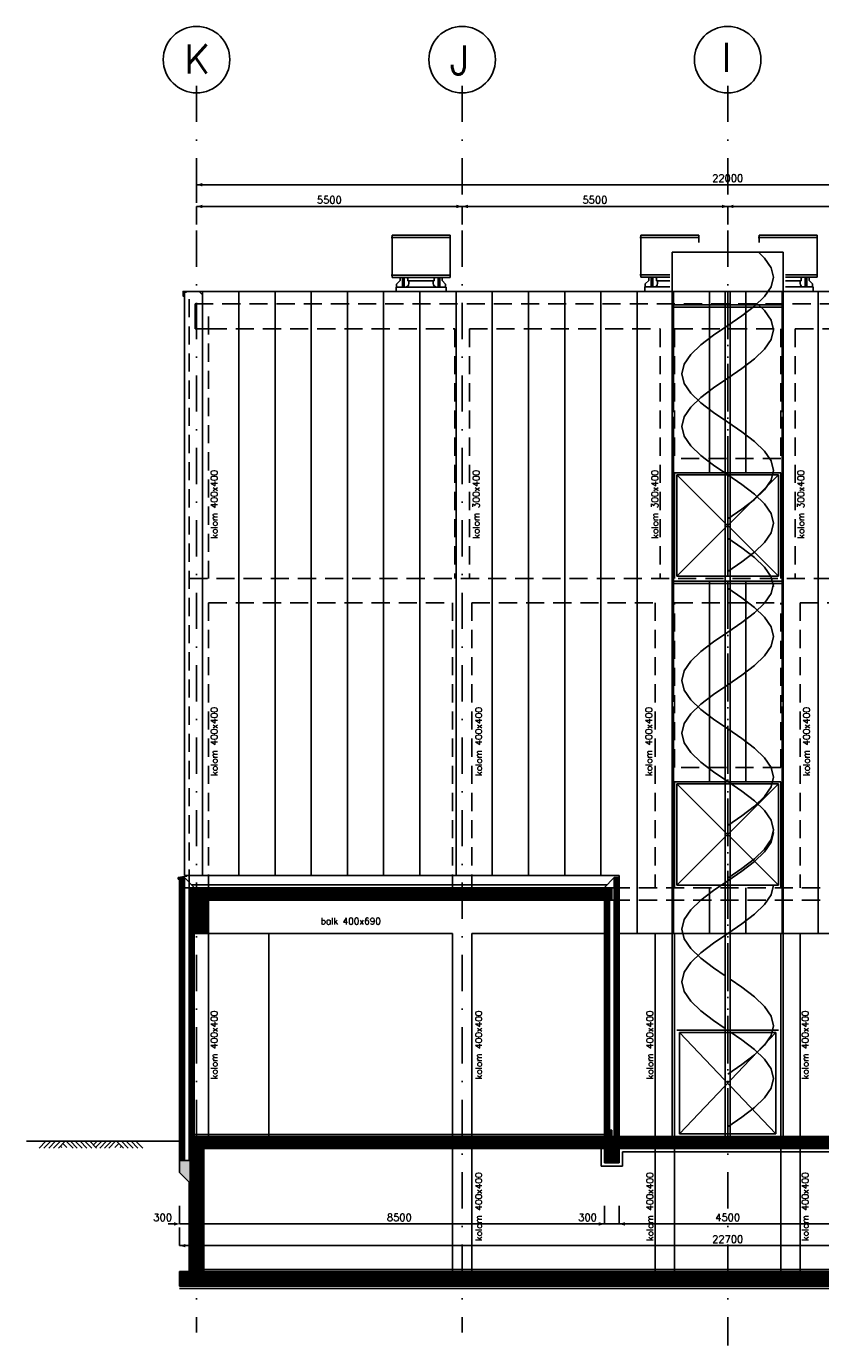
# Model space of a CAD drawing. Extents: x 0 to 118900, y 0 to 84100.
# Tile 32 of 40: x 81743 to 98193, y 21022 to 48343. Entities that reach past the tile are written whole.
import ezdxf
from ezdxf.enums import TextEntityAlignment as Align

# ---------------------------------------------------------------- set-up
doc = ezdxf.new("R2010")
doc.units = 0
doc.header["$LTSCALE"] = 60
doc.header["$MEASUREMENT"] = 0
doc.linetypes.add('DASHDOT', pattern=[25, 12.5, -6.25, 0, -6.25])
doc.linetypes.add('HIDDEN', pattern=[9.375, 6.25, -3.125])
doc.layers.get('0').update_dxf_attribs({"linetype": 'CONTINUOUS'})
for name, color, linetype in [('ARCERING', 4, 'CONTINUOUS'), ('BETON', 8, 'CONTINUOUS'), ('CONSTR50', 1, 'CONTINUOUS'), ('GEVELS', 4, 'CONTINUOUS'), ('LAAG18', 3, 'CONTINUOUS'), ('LAAG25', 4, 'CONTINUOUS'), ('LAAG35', 7, 'CONTINUOUS'), ('LAAG50', 1, 'CONTINUOUS'), ('MAAT15', 3, 'CONTINUOUS'), ('ME-AFZ-LUCHTSTR', 8, 'CONTINUOUS'), ('ONDERGROND', 8, 'CONTINUOUS'), ('STRAMIEN', 3, 'DASHDOT'), ('TXT15', 3, 'CONTINUOUS')]:
    doc.layers.add(name, color=color, linetype=linetype)
doc.styles.add('ROMANS', font='romans')
doc.styles.get("Standard").update_dxf_attribs({"font": 'simplex'})

# ---------------------------------------------------------------- blocks, each defined once
blk = doc.blocks.new('ZUDIMTUS')
at = {"color": 3}
blk.add_solid([(0, 0), (-800, -240), (-800, 240)], dxfattribs=at)
blk = doc.blocks.new('2MAAIVEL')
at = {"linetype": 'Continuous'}
for points in [[(0, 0), (1.41, 1.41)], [(1, 0), (2.41, 1.41)], [(2, 0), (3.41, 1.41)], [(3, 0), (4.41, 1.41)], [(4, 0), (5.41, 1.41)], [(4.7, 0.08), (4.47, 0.31)], [(5.75, 0.08), (4.85, 0.98)], [(7.02, 0), (5.61, 1.41)], [(7.88, 0), (6.47, 1.41)], [(8.88, 0), (7.47, 1.41)], [(9.88, 0), (8.47, 1.41)], [(10.88, 0), (9.47, 1.41)], [(11.88, 0), (10.47, 1.41)], [(10.72, 1.16), (10.98, 1.41)], [(11.22, 0.66), (11.98, 1.41)], [(11.72, 0.16), (12.98, 1.41)], [(12.56, 0), (13.98, 1.41)], [(13.56, 0), (14.98, 1.41)], [(14.43, 0), (15.84, 1.41)], [(15.7, 0.08), (16.6, 0.98)], [(17.45, 0), (16.03, 1.41)], [(16.75, 0.08), (16.97, 0.31)], [(18.45, 0), (17.03, 1.41)], [(19.45, 0), (18.03, 1.41)], [(20.45, 0), (19.03, 1.41)], [(21.45, 0), (20.03, 1.41)]]:
    blk.add_lwpolyline(points, dxfattribs=at)
blk = doc.blocks.new('ZUDIMEND')
blk.add_line((-800, 0), (-1600, 0))
at = {"color": 3}
blk.add_solid([(0, 0), (-800, -240), (-800, 240)], dxfattribs=at)
blk = doc.blocks.new('*X37')
at = {"color": 0}
for p, q in [((85468, 30351), (85562, 30446)), ((85474, 30246), (85674, 30446)), ((85586, 30246), (85786, 30446)), ((85699, 30246), (85899, 30446)), ((85811, 30246), (86011, 30446)), ((85923, 30246), (86123, 30446)), ((86035, 30246), (86235, 30446)), ((86148, 30246), (86348, 30446)), ((86260, 30246), (86460, 30446)), ((86372, 30246), (86572, 30446)), ((86484, 30246), (86684, 30446)), ((86597, 30246), (86797, 30446)), ((86709, 30246), (86909, 30446)), ((86821, 30246), (87021, 30446)), ((86933, 30246), (87133, 30446)), ((87046, 30246), (87246, 30446)), ((87158, 30246), (87358, 30446)), ((87270, 30246), (87470, 30446)), ((87382, 30246), (87582, 30446)), ((87495, 30246), (87695, 30446)), ((87607, 30246), (87807, 30446)), ((87719, 30246), (87919, 30446)), ((87831, 30246), (88031, 30446)), ((87944, 30246), (88144, 30446)), ((88056, 30246), (88256, 30446)), ((88168, 30246), (88368, 30446)), ((88280, 30246), (88480, 30446)), ((88393, 30246), (88593, 30446)), ((88505, 30246), (88705, 30446)), ((88617, 30246), (88817, 30446)), ((88729, 30246), (88929, 30446)), ((88842, 30246), (89042, 30446)), ((88954, 30246), (89154, 30446)), ((89066, 30246), (89266, 30446)), ((89178, 30246), (89378, 30446)), ((89291, 30246), (89491, 30446)), ((89403, 30246), (89603, 30446)), ((89515, 30246), (89715, 30446)), ((89627, 30246), (89827, 30446)), ((89740, 30246), (89940, 30446)), ((89852, 30246), (90052, 30446)), ((89964, 30246), (90164, 30446)), ((90077, 30246), (90277, 30446)), ((90189, 30246), (90389, 30446)), ((90301, 30246), (90501, 30446)), ((90413, 30246), (90613, 30446)), ((90526, 30246), (90726, 30446)), ((90638, 30246), (90838, 30446)), ((90750, 30246), (90950, 30446)), ((90862, 30246), (91062, 30446)), ((90975, 30246), (91175, 30446)), ((91087, 30246), (91287, 30446)), ((91199, 30246), (91399, 30446)), ((91311, 30246), (91511, 30446)), ((91424, 30246), (91624, 30446)), ((91536, 30246), (91736, 30446)), ((91648, 30246), (91848, 30446)), ((91760, 30246), (91960, 30446)), ((91873, 30246), (92073, 30446)), ((91985, 30246), (92185, 30446)), ((92097, 30246), (92297, 30446)), ((92209, 30246), (92409, 30446)), ((92322, 30246), (92522, 30446)), ((92434, 30246), (92634, 30446)), ((92546, 30246), (92746, 30446)), ((92658, 30246), (92858, 30446)), ((92771, 30246), (92971, 30446)), ((92883, 30246), (93083, 30446)), ((92995, 30246), (93195, 30446)), ((93107, 30246), (93307, 30446)), ((93220, 30246), (93420, 30446)), ((93332, 30246), (93532, 30446)), ((93444, 30246), (93644, 30446)), ((93556, 30246), (93756, 30446)), ((93669, 30246), (93868, 30445)), ((93781, 30246), (93868, 30332)), ((98668, 30418), (98696, 30446)), ((98668, 30305), (98808, 30446)), ((98720, 30246), (98920, 30446)), ((98832, 30246), (99032, 30446)), ((98945, 30246), (99145, 30446)), ((99057, 30246), (99257, 30446)), ((99169, 30246), (99369, 30446)), ((99281, 30246), (99481, 30446)), ((99394, 30246), (99594, 30446)), ((99506, 30246), (99706, 30446)), ((99618, 30246), (99818, 30446)), ((99730, 30246), (99930, 30446)), ((99843, 30246), (100043, 30446)), ((99955, 30246), (100155, 30446)), ((100067, 30246), (100267, 30446)), ((100179, 30246), (100379, 30446)), ((100292, 30246), (100492, 30446)), ((100404, 30246), (100604, 30446)), ((100516, 30246), (100716, 30446)), ((100628, 30246), (100828, 30446)), ((100741, 30246), (100941, 30446)), ((100853, 30246), (101053, 30446)), ((100965, 30246), (101165, 30446)), ((101077, 30246), (101277, 30446)), ((101190, 30246), (101390, 30446)), ((101302, 30246), (101502, 30446)), ((101414, 30246), (101614, 30446)), ((101526, 30246), (101726, 30446)), ((101639, 30246), (101839, 30446)), ((101751, 30246), (101951, 30446)), ((101863, 30246), (102063, 30446)), ((101975, 30246), (102175, 30446)), ((102088, 30246), (102288, 30446)), ((102200, 30246), (102400, 30446)), ((102312, 30246), (102512, 30446)), ((102424, 30246), (102624, 30446)), ((102537, 30246), (102737, 30446)), ((102649, 30246), (102849, 30446)), ((102761, 30246), (102961, 30446)), ((102873, 30246), (103073, 30446)), ((102986, 30246), (103186, 30446)), ((103098, 30246), (103298, 30446)), ((103210, 30246), (103410, 30446)), ((103322, 30246), (103522, 30446)), ((103435, 30246), (103635, 30446)), ((103547, 30246), (103747, 30446)), ((103659, 30246), (103859, 30446)), ((103771, 30246), (103971, 30446)), ((103884, 30246), (104084, 30446)), ((103996, 30246), (104196, 30446)), ((104108, 30246), (104308, 30446)), ((104220, 30246), (104420, 30446)), ((104333, 30246), (104533, 30446)), ((104445, 30246), (104645, 30446)), ((104557, 30246), (104757, 30446)), ((104669, 30246), (104869, 30446)), ((104782, 30246), (104982, 30446)), ((104894, 30246), (105094, 30446)), ((105006, 30246), (105206, 30446)), ((105118, 30246), (105318, 30446)), ((105231, 30246), (105431, 30446)), ((105343, 30246), (105543, 30446)), ((105455, 30246), (105655, 30446)), ((105567, 30246), (105767, 30446)), ((105680, 30246), (105880, 30446)), ((105792, 30246), (105992, 30446)), ((105904, 30246), (106104, 30446)), ((106016, 30246), (106216, 30446)), ((106129, 30246), (106329, 30446)), ((106241, 30246), (106441, 30446)), ((106353, 30246), (106553, 30446)), ((106465, 30246), (106665, 30446)), ((106578, 30246), (106778, 30446)), ((106690, 30246), (106890, 30446)), ((106802, 30246), (107002, 30446)), ((106914, 30246), (107068, 30399)), ((107027, 30246), (107068, 30286))]:
    blk.add_line(p, q, dxfattribs=at)

msp = doc.modelspace()

# ---------------------------------------------------------------- linework, layer by layer
at = {"layer": 'BETON', "color": 4, "const_width": 100}
for points in [[(84968, 24856), (84968, 30716)], [(93968, 30716), (93968, 25356)], [(93768, 30246), (93768, 25481)], [(85168, 25356), (85168, 29556)]]:
    msp.add_lwpolyline(points, dxfattribs=at)
at = {"layer": 'BETON'}
for points, const_width in [([(93868, 30376), (85118, 30376)], 260), ([(85318, 30246), (85318, 29556)], 400), ([(93793, 25481), (93793, 25356)], 150), ([(85118, 25231), (93718, 25231)], 250), ([(85268, 22556), (85268, 25106)], 300), ([(93718, 25081), (94018, 25081)], 550), ([(94018, 25231), (98518, 25231)], 250), ([(107618, 22406), (84918, 22406)], 300)]:
    msp.add_lwpolyline(points, dxfattribs=dict(at, const_width=const_width))
msp.add_solid([(84918, 24856), (84918, 24606), (85118, 24856), (85118, 24406)], dxfattribs=at)
at = {"layer": 'CONSTR50'}
for p, q in [((85118, 30506), (85118, 29556)), ((93868, 30506), (85118, 30506)), ((85468, 30246), (85468, 30446)), ((93868, 30446), (85468, 30446)), ((86668, 30246), (86668, 30446)), ((87868, 30246), (87868, 30446)), ((89068, 30246), (89068, 30446)), ((90268, 30246), (90268, 30446)), ((91468, 30246), (91468, 30446)), ((92668, 30246), (92668, 30446)), ((93868, 30246), (93868, 30506)), ((96268, 30246), (96268, 30446)), ((93868, 30246), (85468, 30246)), ((85518, 30246), (85518, 29556)), ((85518, 29556), (85118, 29556)), ((93718, 25481), (93718, 25356)), ((93718, 25481), (93868, 25481)), ((93868, 25481), (93868, 25356)), ((85118, 24856), (85118, 25356)), ((85118, 25356), (93718, 25356)), ((93868, 25356), (98668, 25356)), ((85418, 25106), (93718, 25106)), ((85418, 22556), (85418, 25106)), ((93718, 25106), (93718, 24806)), ((94018, 25106), (98518, 25106)), ((94018, 25106), (94018, 24806)), ((84918, 24856), (85118, 24856)), ((84918, 24606), (85118, 24406)), ((93718, 24806), (94018, 24806)), ((85118, 22556), (85118, 24406)), ((84918, 22556), (85118, 22556)), ((84918, 22256), (84918, 22556)), ((107118, 22556), (85418, 22556)), ((107618, 22256), (84918, 22256))]:
    msp.add_line(p, q, dxfattribs=at)
at = {"layer": 'GEVELS'}
for p, q in [((85018, 42836), (85058, 42836)), ((85018, 42836), (85018, 30755)), ((85322, 42856), (107214, 42856)), ((85393, 30755), (85393, 42856)), ((86143, 42856), (86143, 30755)), ((86893, 42856), (86893, 30755)), ((87643, 42856), (87643, 30755)), ((88393, 42856), (88393, 30755)), ((89143, 30755), (89143, 42856)), ((89893, 42856), (89893, 30755)), ((90643, 42856), (90643, 30755)), ((91393, 42856), (91393, 30755)), ((92143, 42856), (92143, 30755)), ((92893, 42856), (92893, 30755)), ((93643, 42856), (93643, 30755)), ((94393, 42856), (94393, 29556)), ((95143, 42856), (95143, 40356)), ((95893, 42856), (95893, 39096)), ((96643, 42856), (96643, 39096)), ((97393, 42856), (97393, 40356)), ((98143, 42856), (98143, 29556)), ((95143, 40256), (95143, 34356)), ((97393, 40256), (97393, 34356)), ((95893, 32696), (95893, 36856)), ((96643, 32696), (96643, 36856)), ((95143, 34256), (95143, 29556)), ((97393, 34256), (97393, 29556)), ((85018, 30755), (94018, 30755)), ((95893, 30506), (95893, 29556)), ((96643, 30506), (96643, 29556)), ((94018, 29556), (98518, 29556))]:
    msp.add_line(p, q, dxfattribs=at)
at = {"layer": 'LAAG18', "linetype": 'HIDDEN'}
for p, q in [((85118, 30506), (85118, 42836)), ((85238, 42596), (107298, 42596)), ((85518, 42336), (85518, 36906)), ((85518, 42076), (90618, 42076)), ((90618, 42076), (90618, 36906)), ((90918, 42076), (90918, 36906)), ((90918, 42076), (94868, 42076)), ((94868, 42076), (94868, 36906)), ((95168, 42076), (95168, 39396)), ((95168, 42076), (97368, 42076)), ((97368, 42076), (97368, 39396)), ((97668, 42076), (97668, 36906)), ((97668, 42076), (101618, 42076)), ((97368, 39396), (95168, 39396)), ((85118, 36906), (107418, 36906)), ((97368, 36906), (97368, 36906)), ((85518, 36406), (85518, 30506)), ((85518, 36406), (90568, 36406)), ((90568, 36406), (90568, 30506)), ((90968, 36406), (90968, 30506)), ((90968, 36406), (94768, 36406)), ((94768, 36406), (94768, 30506)), ((95168, 32996), (95168, 36406)), ((95168, 36406), (97368, 36406)), ((97368, 32996), (97368, 36406)), ((97768, 36406), (97768, 30506)), ((97768, 36406), (101568, 36406)), ((97368, 32996), (95168, 32996)), ((93868, 30506), (98668, 30506)), ((93868, 30246), (98668, 30246))]:
    msp.add_line(p, q, dxfattribs=at)
at = {"layer": 'LAAG18'}
for p, q in [((85238, 42076), (85238, 42596)), ((85518, 42076), (85238, 42076)), ((95218, 36956), (97318, 39056)), ((95218, 39056), (97318, 36956)), ((95218, 30556), (97318, 32656)), ((95218, 32656), (97318, 30556)), ((84889, 30719), (85064, 30747)), ((84889, 30679), (84889, 30719)), ((84911, 30679), (84889, 30679)), ((94018, 30716), (94018, 30755)), ((95218, 27556), (97318, 27556)), ((95268, 27506), (97268, 25406)), ((95268, 25406), (97268, 27506)), ((95268, 27506), (95268, 25406)), ((95268, 27506), (97268, 27506)), ((97268, 27506), (97268, 25406)), ((95268, 25406), (97268, 25406))]:
    msp.add_line(p, q, dxfattribs=at)
msp.add_lwpolyline([(85018, 42716), (85018, 42756), (84988, 42756), (84988, 42856), (85322, 42856), (85398, 42779)], dxfattribs=at)
at = {"layer": 'LAAG25'}
for p, q in [((95121, 43666), (97414, 43666)), ((96218, 42856), (96218, 25356)), ((96318, 42856), (96318, 25356)), ((95114, 42576), (97414, 42576)), ((95114, 42526), (97414, 42526)), ((97368, 39096), (95168, 39096)), ((95168, 39096), (95168, 36906)), ((97368, 39096), (97368, 36906)), ((95218, 39056), (97318, 39056)), ((95218, 39056), (95218, 36956)), ((96268, 39056), (96268, 36956)), ((97318, 39056), (97318, 36956)), ((95218, 36956), (97318, 36956)), ((95114, 36856), (97414, 36856)), ((95114, 36806), (97414, 36806)), ((95168, 32696), (95168, 30506)), ((97368, 32696), (95168, 32696)), ((95218, 32656), (97318, 32656)), ((95218, 32656), (95218, 30556)), ((97318, 32656), (97318, 30556)), ((97368, 32696), (97368, 30506)), ((85018, 30716), (85228, 30506)), ((93918, 30716), (93708, 30506)), ((85228, 30506), (85018, 30506)), ((93768, 30566), (85168, 30566)), ((93708, 30506), (93918, 30506)), ((95218, 30556), (97318, 30556)), ((85518, 29556), (90568, 29556)), ((85518, 29556), (85518, 25356)), ((90568, 29556), (90568, 25356)), ((93718, 29556), (90968, 29556)), ((90968, 29556), (90968, 25356)), ((94768, 29556), (94768, 25356)), ((95168, 29556), (95168, 25356)), ((97368, 29556), (97368, 25356)), ((97768, 29556), (97768, 25356)), ((81743, 25256), (84918, 25256)), ((85218, 25396), (93718, 25396)), ((90568, 25106), (90568, 22556)), ((90968, 25106), (90968, 22556)), ((93648, 25106), (93648, 24736)), ((94088, 25036), (98448, 25036)), ((94088, 25036), (94088, 24736)), ((94768, 25106), (94768, 22556)), ((95168, 25106), (95168, 22556)), ((97368, 25106), (97368, 22556)), ((97768, 25106), (97768, 22556)), ((93648, 24736), (94088, 24736)), ((107118, 22596), (85418, 22596)), ((107618, 22206), (84918, 22206))]:
    msp.add_line(p, q, dxfattribs=at)
for points in [[(96907, 43666), (97033, 43546), (97168, 43346), (97218, 43146)], [(96268, 42146), (96558, 42346), (96823, 42546), (97033, 42746), (97168, 42946), (97218, 43146)], [(96268, 42146), (95977, 41946), (95713, 41746), (95502, 41546), (95368, 41346), (95318, 41146)], [(96268, 40146), (95977, 40346), (95713, 40546), (95502, 40746), (95368, 40946), (95318, 41146)], [(96268, 40146), (96558, 39946), (96823, 39746), (97033, 39546), (97168, 39346), (97218, 39146)], [(96268, 38146), (96558, 38346), (96823, 38546), (97033, 38746), (97168, 38946), (97218, 39146)], [(96268, 37746), (96558, 37546), (96823, 37346), (97033, 37146), (97168, 36946), (97218, 36746)], [(96268, 35796), (96558, 35996), (96823, 36196), (97033, 36396), (97168, 36596), (97218, 36796)], [(96268, 35796), (95977, 35596), (95713, 35396), (95502, 35196), (95368, 34996), (95318, 34796)], [(96268, 33796), (95977, 33996), (95713, 34196), (95502, 34396), (95368, 34596), (95318, 34796)], [(96268, 33796), (96558, 33596), (96823, 33396), (97033, 33196), (97168, 32996), (97218, 32796)], [(96268, 31796), (96558, 31996), (96823, 32196), (97033, 32396), (97168, 32596), (97218, 32796)], [(96268, 30646), (96558, 30846), (96823, 31046), (97033, 31246), (97168, 31446), (97218, 31646)], [(96268, 30646), (95977, 30446), (95713, 30246), (95502, 30046), (95368, 29846), (95318, 29646)], [(96218, 28680), (95977, 28846), (95713, 29046), (95502, 29246), (95368, 29446), (95318, 29646)], [(96318, 28611), (96558, 28446), (96823, 28246), (97033, 28046), (97168, 27846), (97218, 27646)], [(96268, 26646), (96558, 26846), (96823, 27046), (97033, 27246), (97168, 27446), (97218, 27646)]]:
    msp.add_lwpolyline(points, dxfattribs=at)
at = {"layer": 'LAAG35'}
for p, q in [((84918, 24856), (84918, 30716)), ((85018, 30716), (84918, 30716)), ((85018, 24856), (85018, 30716)), ((93918, 30716), (93918, 25356)), ((93918, 30716), (94018, 30716)), ((94018, 30716), (94018, 25356)), ((93718, 30246), (93718, 25481)), ((93818, 30246), (93818, 25481)), ((85118, 25356), (85118, 29556)), ((85218, 25356), (85218, 29556))]:
    msp.add_line(p, q, dxfattribs=at)
for points in [[(96907, 42576), (97033, 42456), (97168, 42256), (97218, 42056)], [(96268, 41056), (96558, 41256), (96823, 41456), (97033, 41656), (97168, 41856), (97218, 42056)], [(96268, 41056), (95977, 40856), (95713, 40656), (95502, 40456), (95368, 40256), (95318, 40056)], [(96268, 39056), (95977, 39256), (95713, 39456), (95502, 39656), (95368, 39856), (95318, 40056)], [(96268, 39056), (96558, 38856), (96823, 38656), (97033, 38456), (97168, 38256), (97218, 38056)], [(96268, 37056), (96558, 37256), (96823, 37456), (97033, 37656), (97168, 37856), (97218, 38056)], [(96268, 36706), (96558, 36506), (96823, 36306), (97033, 36106), (97168, 35906), (97218, 35706)], [(96268, 34706), (96558, 34906), (96823, 35106), (97033, 35306), (97168, 35506), (97218, 35706)], [(96268, 34706), (95977, 34506), (95713, 34306), (95502, 34106), (95368, 33906), (95318, 33706)], [(96268, 32706), (95977, 32906), (95713, 33106), (95502, 33306), (95368, 33506), (95318, 33706)], [(96268, 32706), (96558, 32506), (96823, 32306), (97033, 32106), (97168, 31906), (97218, 31706)], [(96268, 30706), (96558, 30906), (96823, 31106), (97033, 31306), (97168, 31506), (97218, 31706)], [(96268, 29556), (96558, 29756), (96823, 29956), (97033, 30156), (97168, 30356), (97218, 30556)], [(96268, 29556), (95977, 29356), (95713, 29156), (95502, 28956), (95368, 28756), (95318, 28556)], [(96218, 27590), (95977, 27756), (95713, 27956), (95502, 28156), (95368, 28356), (95318, 28556)], [(96318, 27521), (96558, 27356), (96823, 27156), (97033, 26956), (97168, 26756), (97218, 26556)], [(96268, 25556), (96558, 25756), (96823, 25956), (97033, 26156), (97168, 26356), (97218, 26556)]]:
    msp.add_lwpolyline(points, dxfattribs=at)
at = {"layer": 'LAAG50'}
for p, q in [((95121, 25356), (95121, 43666)), ((97414, 25356), (97414, 43666)), ((84918, 24856), (84918, 24606))]:
    msp.add_line(p, q, dxfattribs=at)
at = {"layer": 'MAAT15'}
for p, q in [((85268, 45064), (107268, 45064)), ((85268, 45064), (85268, 44689)), ((85268, 44614), (90768, 44614)), ((85268, 44614), (85268, 44239)), ((90768, 44614), (96268, 44614)), ((90768, 44614), (90768, 44239)), ((96268, 44614), (101768, 44614)), ((96268, 44614), (96268, 44239)), ((84918, 23542), (84918, 23917)), ((85218, 23542), (85218, 23917)), ((93718, 23542), (93718, 23917)), ((94018, 23542), (94018, 23917)), ((84918, 23542), (85218, 23542)), ((85218, 23542), (93718, 23542)), ((93718, 23542), (94018, 23542)), ((94018, 23542), (98518, 23542)), ((84918, 23092), (84918, 23467)), ((84918, 23092), (107618, 23092))]:
    msp.add_line(p, q, dxfattribs=at)
at = {"layer": 'ME-AFZ-LUCHTSTR'}
for p, q in [((89318, 44020), (89918, 44020)), ((89318, 44020), (89318, 43145)), ((90518, 44020), (89918, 44020)), ((90518, 44020), (90518, 43145)), ((94468, 44022), (95068, 44022)), ((94468, 44022), (94468, 43147)), ((95668, 44022), (95068, 44022)), ((95668, 44022), (95668, 43870)), ((96918, 44022), (97518, 44022)), ((96918, 44022), (96918, 43870)), ((98118, 44022), (97518, 44022)), ((98118, 44022), (98118, 43147)), ((89918, 43972), (89300, 43972)), ((89918, 43972), (90535, 43972)), ((95068, 43974), (94450, 43974)), ((95068, 43974), (95685, 43974)), ((97518, 43974), (96900, 43974)), ((97518, 43974), (98135, 43974)), ((89918, 43193), (89300, 43193)), ((89918, 43193), (90535, 43193)), ((95068, 43195), (94450, 43195)), ((95068, 43195), (95030, 43195)), ((97518, 43195), (97468, 43195)), ((97518, 43195), (98135, 43195)), ((89318, 43145), (89918, 43145)), ((89400, 42945), (89400, 42870)), ((89400, 42945), (89918, 42945)), ((89482, 43078), (89410, 43006)), ((89410, 43006), (89410, 42945)), ((89482, 43145), (89482, 43078)), ((89531, 43145), (89531, 42945)), ((89557, 43145), (89557, 42945)), ((89565, 43145), (89565, 42945)), ((89646, 43117), (89646, 43073)), ((89646, 43073), (89918, 43073)), ((89665, 43073), (89665, 43017)), ((90518, 43145), (89918, 43145)), ((90189, 43073), (89918, 43073)), ((90435, 42945), (89918, 42945)), ((90170, 43073), (90170, 43017)), ((90189, 43117), (90189, 43073)), ((90270, 43145), (90270, 42945)), ((90279, 43145), (90279, 42945)), ((90304, 43145), (90304, 42945)), ((90353, 43145), (90353, 43078)), ((90353, 43078), (90425, 43006)), ((90425, 43006), (90425, 42945)), ((90435, 42945), (90435, 42870)), ((94468, 43147), (95068, 43147)), ((94550, 42947), (94550, 42872)), ((94550, 42947), (95068, 42947)), ((94632, 43080), (94560, 43008)), ((94560, 43008), (94560, 42947)), ((94632, 43147), (94632, 43080)), ((94681, 43147), (94681, 42947)), ((94707, 43147), (94707, 42947)), ((94715, 43147), (94715, 42947)), ((94796, 43119), (94796, 43075)), ((94796, 43075), (95068, 43075)), ((94815, 43075), (94815, 43019)), ((95068, 43147), (95002, 43147)), ((95068, 42947), (95030, 42947)), ((95068, 43075), (95037, 43075)), ((97468, 43147), (97518, 43147)), ((97468, 43075), (97518, 43075)), ((97468, 42947), (97518, 42947)), ((98118, 43147), (97518, 43147)), ((97789, 43075), (97518, 43075)), ((98035, 42947), (97518, 42947)), ((97770, 43075), (97770, 43019)), ((97789, 43119), (97789, 43075)), ((97870, 43147), (97870, 42947)), ((97879, 43147), (97879, 42947)), ((97904, 43147), (97904, 42947)), ((97953, 43147), (97953, 43080)), ((97953, 43080), (98025, 43008)), ((98025, 43008), (98025, 42947)), ((98035, 42947), (98035, 42872))]:
    msp.add_line(p, q, dxfattribs=at)
for centre, radius, start, end in [((89593, 43017), 72.4, 278.9397, 0), ((89617, 43117), 28.6, 0, 89.5029), ((90242, 43017), 72.4, 180, 261.0603), ((90218, 43117), 28.6, 90.4971, 180), ((94743, 43019), 72.4, 278.9397, 0), ((94767, 43119), 28.6, 0, 89.5029), ((97842, 43019), 72.4, 180, 261.0603), ((97818, 43119), 28.6, 90.4971, 180)]:
    msp.add_arc(centre, radius, start, end, dxfattribs=at)
at = {"layer": 'ONDERGROND'}
msp.add_line((86768, 29556), (86768, 25356), dxfattribs=at)
at = {"layer": 'STRAMIEN'}
for p, q in [((85268, 47115), (85268, 21291)), ((90768, 47115), (90768, 21291)), ((96268, 47115), (96268, 21022)), ((96268, 42856), (96268, 25356))]:
    msp.add_line(p, q, dxfattribs=at)
at = {"layer": 'STRAMIEN', "linetype": 'Continuous'}
for centre in [(85268, 47654), (90768, 47654), (96268, 47654)]:
    msp.add_circle(centre, 689, dxfattribs=at)

# ---------------------------------------------------------------- block references
at = {"layer": 'ARCERING', "color": 3}
msp.add_blockref('*X37', (0, 0), dxfattribs=at)
at = {"layer": 'LAAG25', "xscale": 100, "yscale": 100, "zscale": 100}
msp.add_blockref('2MAAIVEL', (82008, 25114), dxfattribs=at)
at = {"layer": 'MAAT15', "xscale": 0.15, "yscale": 0.15, "zscale": 0.15, "rotation": 180}
for p in [(85268, 45064), (85268, 44614), (90768, 44614), (96268, 44614), (85218, 23542), (94018, 23542), (84918, 23092)]:
    msp.add_blockref('ZUDIMTUS', p, dxfattribs=at)
at = {"layer": 'MAAT15', "xscale": 0.15, "yscale": 0.15, "zscale": 0.15}
for name, p in [('ZUDIMTUS', (90768, 44614)), ('ZUDIMTUS', (96268, 44614)), ('ZUDIMEND', (84918, 23542)), ('ZUDIMTUS', (93718, 23542))]:
    msp.add_blockref(name, p, dxfattribs=at)

# ---------------------------------------------------------------- texts
at = {"layer": 'LAAG50', "style": 'ROMANS'}
for s, p in [('K', (85010, 47367)), ('J', (90510, 47347)), ('I', (96141, 47403))]:
    msp.add_text(s, height=600, dxfattribs=at).set_placement(p)
at = {"layer": 'MAAT15', "style": 'ROMANS'}
for s, p in [('22000', (96268, 45124)), ('5500', (88018, 44674)), ('5500', (93518, 44674))]:
    msp.add_text(s, height=150, dxfattribs=at).set_placement(p, align=Align.CENTER)
at = {"layer": 'MAAT15'}
for s, p in [('300', (84566, 23602)), ('8500', (89468, 23602)), ('300', (93366, 23602)), ('4500', (96268, 23602)), ('22700', (96268, 23152))]:
    msp.add_text(s, height=150, dxfattribs=at).set_placement(p, align=Align.CENTER)
at = {"layer": 'TXT15'}
for s, p in [('kolom 400x400', (85701, 37734)), ('kolom 300x400', (91125, 37734)), ('kolom 300x400', (94826, 37734)), ('kolom 300x400', (97851, 37734)), ('kolom 400x400', (85701, 32821)), ('kolom 400x400', (91179, 32821)), ('kolom 400x400', (94702, 32821)), ('kolom 400x400', (97966, 32821)), ('kolom 400x400', (85701, 26537)), ('kolom 400x400', (91179, 26537)), ('kolom 400x400', (94724, 26537)), ('kolom 400x400', (97941, 26537)), ('kolom 400x400', (91179, 23187)), ('kolom 400x400', (94724, 23187)), ('kolom 400x400', (97941, 23187))]:
    msp.add_text(s, height=135, rotation=90, dxfattribs=at).set_placement(p)
msp.add_text('balk 400x690', height=135, dxfattribs=at).set_placement((87836, 29746))

doc.saveas('drawing.dxf')
